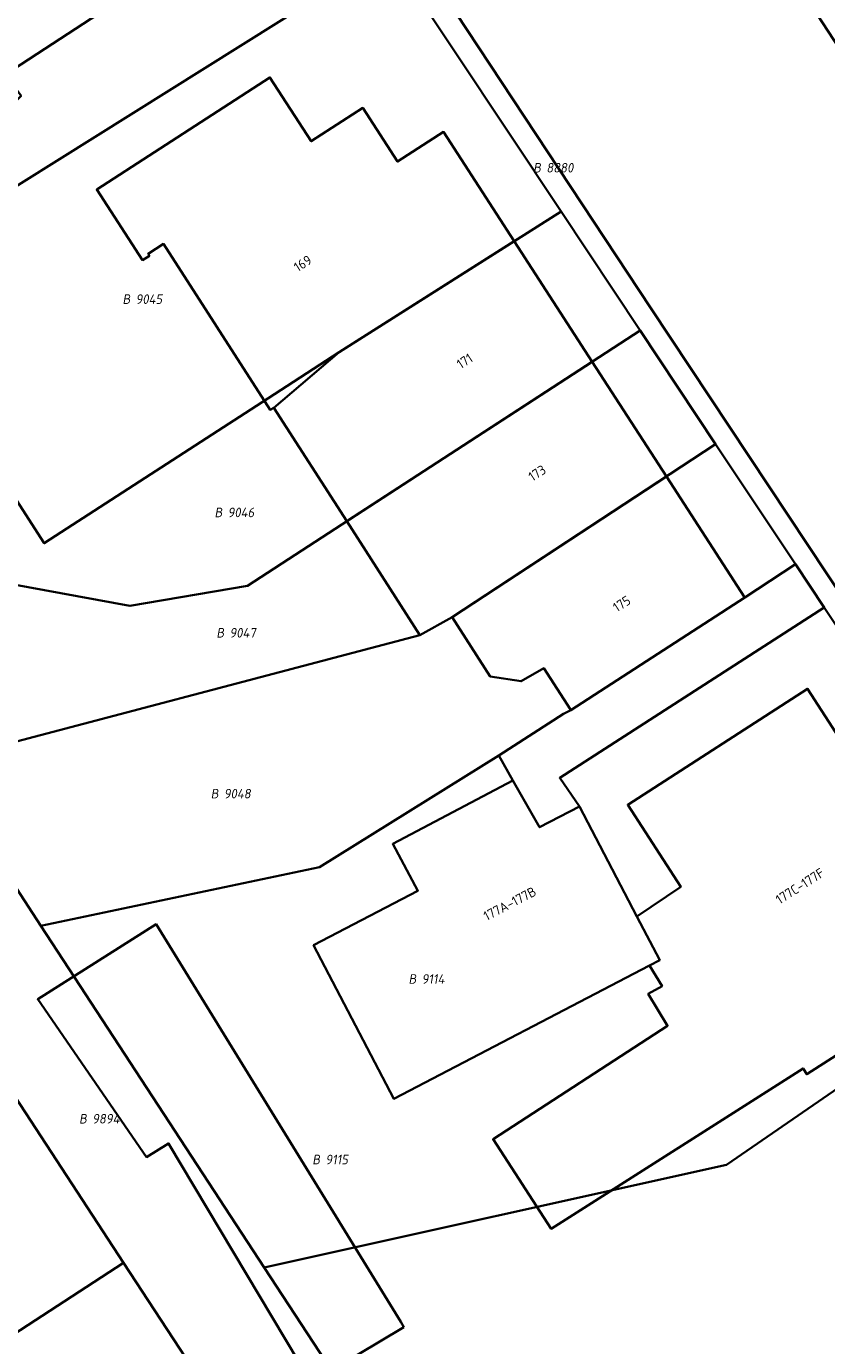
# Model space of a CAD drawing. Header units: metres. Extents: x 154989 to 155512, y 461341 to 461832.
# Tile 36 of 46: x 155310 to 155340, y 461638 to 461687. Entities that reach past the tile are written whole.
import ezdxf
from ezdxf.enums import TextEntityAlignment as Align
from ezdxf.lldxf.tags import DXFTag

# ---------------------------------------------------------------- set-up
doc = ezdxf.new("R2010")
doc.units = ezdxf.units.M
doc.layers.add('B-WE-KG-GRENS_PERCEEL-S', color=150, linetype='Continuous', lineweight=25, true_color=0x007fff, plot=False)
doc.layers.add('B-WE-OG-BEBOUWING-G', color=7, linetype='Continuous', lineweight=35)
doc.layers.add('B-WE-OG-BEBOUWING_HUISNUMMER-T18', color=10, linetype='Continuous', lineweight=18)
doc.layers.add('N-WE-KG-GRENS_KADASTRAAL-G', color=150, linetype='KG-KADASTRAAL-SO', lineweight=35, true_color=0x007fff)
doc.styles.add('NLCS-ISO', font='NLCS-ISO.ttf')
doc.styles.add('NLCS-ISO-M200-T18', font='NLCS-ISO.ttf', dxfattribs={"height": 0.36})
tags = doc.linetypes.add('KG-KADASTRAAL-SO', pattern='A,5.5,-2,["K",Standard,S=1.8,R=0,X=0,Y=-0.9],-2,5.5,-2,[5,NLCS.SHX,S=0.75,R=0,X=0,Y=0],-2', length=19).pattern_tags.tags
tags[6] = DXFTag(74, 10)

# ---------------------------------------------------------------- blocks, each defined once
blk = doc.blocks.new('SKG-PERCEELNUMMER-SO')
at = {"style": 'NLCS-ISO', "oblique": 10, "flags": 1}
for tag, p in [('GEMEENTECODE', (0, 2.55)), ('PERCEELGROOTTE', (0, -2.45))]:
    blk.add_attdef(tag, text='', height=1.8, dxfattribs=at).set_placement(p, align=Align.MIDDLE_CENTER)
at = {"style": 'NLCS-ISO', "oblique": 10}
blk.add_attdef('SECTIE', text='', height=1.8, dxfattribs=at).set_placement((-0.5, 0), align=Align.MIDDLE_RIGHT)
blk.add_attdef('PERCEELNUMMER', text='', height=1.8, dxfattribs=at).set_placement((0.5, 0), align=Align.MIDDLE_LEFT)

msp = doc.modelspace()

# ---------------------------------------------------------------- linework, layer by layer
at = {"layer": 'B-WE-OG-BEBOUWING-G', "flags": 128}
for points in [[(155310.384, 461693.561), (155302.529, 461688.486), (155302.663, 461688.28), (155304.512, 461685.448), (155304.367, 461685.349), (155303.874, 461684.807), (155303.577, 461684.212), (155303.414, 461683.591), (155303.333, 461682.726), (155303.387, 461682.293), (155303.495, 461681.753), (155303.928, 461680.915), (155304.36, 461680.428), (155304.954, 461679.915), (155309.955, 461684.725), (155309.367, 461685.533), (155313.755, 461688.4)], [(155319.434, 461673.034), (155321.885, 461675.114), (155328.443, 461679.277), (155325.791, 461683.377), (155324.07, 461682.264), (155322.766, 461684.278), (155320.835, 461683.029), (155319.286, 461685.421), (155312.793, 461681.218), (155314.507, 461678.569), (155314.763, 461678.735), (155314.714, 461678.811), (155315.289, 461679.181), (155319.287, 461672.96)], [(155328.443, 461679.277), (155321.885, 461675.114), (155319.434, 461673.034), (155322.166, 461668.779), (155331.367, 461674.756)], [(155326.109, 461665.185), (155334.146, 461670.461), (155331.367, 461674.756), (155322.166, 461668.779), (155324.906, 461664.511)], [(155334.146, 461670.461), (155326.109, 461665.185), (155327.537, 461662.962), (155328.701, 461662.778), (155329.549, 461663.265), (155330.546, 461661.725), (155330.563, 461661.698), (155337.085, 461665.917), (155337.075, 461665.932)], [(155333.042, 461653.956), (155333.894, 461652.325), (155333.511, 461652.125), (155333.982, 461651.35), (155333.466, 461651.062), (155334.192, 461649.86), (155327.647, 461645.609), (155329.827, 461642.253), (155339.269, 461648.26), (155339.409, 461648.041), (155344.173, 461651.09), (155342.573, 461653.513), (155344.457, 461654.725), (155339.438, 461662.501), (155332.699, 461658.151), (155334.684, 461655.075)], [(155333.042, 461653.956), (155330.884, 461658.086), (155329.391, 461657.306), (155328.391, 461659.063), (155323.888, 461656.682), (155324.83, 461654.923), (155320.922, 461652.881), (155323.931, 461647.12), (155333.511, 461652.125), (155333.894, 461652.325)], [(155324.308, 461638.557), (155324.185, 461638.757), (155315.014, 461653.666), (155310.581, 461650.856), (155314.661, 461644.937), (155315.485, 461645.45), (155320.833, 461636.484)]]:
    msp.add_lwpolyline(points, close=True, dxfattribs=at)
at = {"layer": 'N-WE-KG-GRENS_KADASTRAAL-G', "ltscale": 0.2, "flags": 128}
for points in [[(155297.146, 461730.763), (155297.602, 461730.919), (155313.338, 461707.43), (155333.567, 461676.769), (155355.631, 461643.478), (155357.192, 461641.054)], [(155323.728, 461690.099), (155297.618, 461673.736)], [(155324.236, 461689.374), (155330.201, 461680.393)], [(155338.998, 461689.013), (155342.626, 461683.455)], [(155321.885, 461675.114), (155330.201, 461680.393)], [(155330.201, 461680.393), (155333.168, 461675.926)], [(155333.168, 461675.926), (155318.447, 461666.363), (155314.035, 461665.612), (155305.643, 461667.144), (155302.464, 461666.504)], [(155333.168, 461675.926), (155335.992, 461671.673)], [(155321.885, 461675.114), (155319.21, 461673.383)], [(155308.51, 461671.528), (155310.822, 461667.955), (155319.21, 461673.383)], [(155326.109, 461665.185), (155335.992, 461671.673)], [(155335.992, 461671.673), (155338.987, 461667.164)], [(155338.987, 461667.164), (155337.085, 461665.917), (155330.563, 461661.698)], [(155338.987, 461667.164), (155340.06, 461665.549)], [(155324.906, 461664.511), (155326.109, 461665.185)], [(155340.06, 461665.549), (155330.148, 461659.155), (155330.884, 461658.086)], [(155340.06, 461665.549), (155346.3, 461656.153)], [(155324.906, 461664.511), (155306.79, 461659.73)], [(155330.288, 461661.559), (155330.563, 461661.698)], [(155330.288, 461661.559), (155327.861, 461659.996)], [(155327.861, 461659.996), (155321.138, 461655.807), (155310.696, 461653.611)], [(155333.511, 461652.125), (155323.931, 461647.12), (155320.922, 461652.881), (155324.83, 461654.923), (155323.888, 461656.682), (155328.391, 461659.063), (155327.861, 461659.996)], [(155330.884, 461658.086), (155333.042, 461653.956)], [(155308.23, 461657.383), (155310.696, 461653.611)], [(155333.042, 461653.956), (155333.894, 461652.325), (155333.511, 461652.125)], [(155310.696, 461653.611), (155319.07, 461640.803)], [(155348.435, 461652.938), (155336.395, 461644.649), (155319.07, 461640.803)], [(155313.797, 461640.973), (155309.727, 461647.194)], [(155299.692, 461631.789), (155313.797, 461640.973)], [(155318.547, 461633.615), (155318.234, 461634.192), (155313.797, 461640.973)], [(155319.07, 461640.803), (155322.772, 461635.142)]]:
    msp.add_lwpolyline(points, dxfattribs=at)

# ---------------------------------------------------------------- block references
at = {"layer": 'B-WE-KG-GRENS_PERCEEL-S', "xscale": 0.2, "yscale": 0.2, "zscale": 0.2}
for p, values in [((155329.545, 461682.035), {'PERCEELNUMMER': '8880', 'SECTIE': 'B'}), ((155314.149, 461677.107), {'PERCEELNUMMER': '9045', 'SECTIE': 'B'}), ((155317.599, 461669.11), {'PERCEELNUMMER': '9046', 'SECTIE': 'B'}), ((155317.669, 461664.597), {'PERCEELNUMMER': '9047', 'SECTIE': 'B'}), ((155317.457, 461658.565), {'PERCEELNUMMER': '9048', 'SECTIE': 'B'}), ((155324.872, 461651.616), {'PERCEELNUMMER': '9114', 'SECTIE': 'B'}), ((155312.522, 461646.375), {'PERCEELNUMMER': '9894', 'SECTIE': 'B'}), ((155321.265, 461644.846), {'PERCEELNUMMER': '9115', 'SECTIE': 'B'})]:
    msp.add_blockref('SKG-PERCEELNUMMER-SO', p, dxfattribs=at).add_auto_attribs(values)

# ---------------------------------------------------------------- texts
at = {"layer": 'B-WE-OG-BEBOUWING_HUISNUMMER-T18', "style": 'NLCS-ISO-M200-T18'}
for s, rotation, p in [('169', 32.8, (155320.515, 461678.447)), ('171', 32.9, (155326.585, 461674.785)), ('173', 32.9, (155329.301, 461670.586)), ('175', 32.9, (155332.472, 461665.684)), ('177C-177F', 32.6, (155339.152, 461655.1)), ('177A-177B', 27.6, (155328.276, 461654.44))]:
    msp.add_text(s, height=0.36, rotation=rotation, dxfattribs=at).set_placement(p, align=Align.MIDDLE)

doc.saveas('drawing.dxf')
